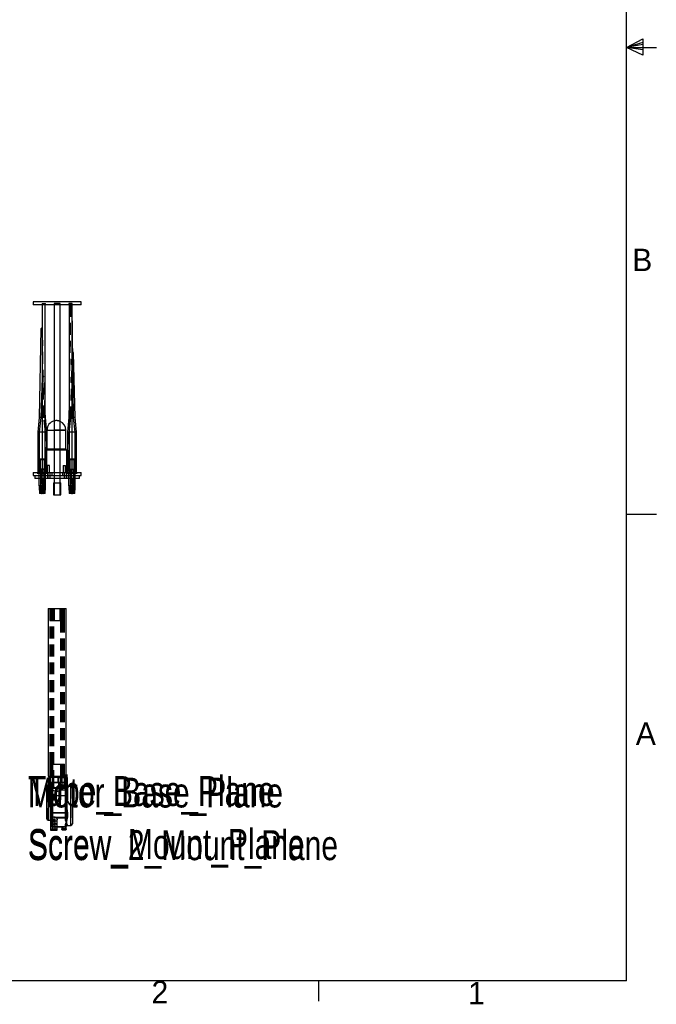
# Model space of a CAD drawing. Extents: x 5 to 273, y 7 to 212.
# Tile 4 of 5: x 206 to 273, y 7 to 112. Entities that reach past the tile are written whole.
import ezdxf

# ---------------------------------------------------------------- set-up
doc = ezdxf.new("R2010")
doc.units = 0
doc.linetypes.add('SLDHIDDEN0', pattern=[1.905, 1.27, -0.635])
doc.layers.get('0').update_dxf_attribs({"linetype": 'CONTINUOUS'})

msp = doc.modelspace()

# ---------------------------------------------------------------- linework, layer by layer
at = {"color": 255, "linetype": 'CONTINUOUS'}
for p, q in [((270, 9.96), (270, 208.08)), ((270, 109.02), (271.76, 109.92)), ((271.76, 109.92), (271.76, 108.21)), ((271.76, 109.54), (270, 109.02)), ((271.76, 109.33), (270, 109.02)), ((271.76, 108.78), (270, 109.02)), ((271.76, 108.78), (270, 109.02)), ((271.76, 108.21), (270, 109.02)), ((270, 109.02), (273.18, 109.02)), ((270, 59.49), (273.18, 59.49)), ((270, 9.96), (8.38, 9.96)), ((237.3, 9.96), (237.3, 7.8))]:
    msp.add_line(p, q, dxfattribs=at)
at = {"color": 7, "linetype": 'CONTINUOUS'}
for p, q in [((207.01, 82.01), (207.01, 81.69)), ((212.09, 82.01), (207.01, 82.01)), ((212.09, 81.69), (207.01, 81.69)), ((207.96, 81.69), (207.96, 63.91)), ((208.28, 63.91), (208.28, 81.69)), ((209.23, 81.69), (209.23, 63.91)), ((209.87, 63.91), (209.87, 81.69)), ((210.82, 81.69), (210.82, 63.91)), ((211.14, 63.91), (211.14, 81.69)), ((212.09, 81.69), (212.09, 82.01)), ((211.3, 69.73), (211.14, 81.49)), ((207.82, 79.15), (207.65, 69.73)), ((207.96, 79.15), (207.82, 79.15)), ((211.23, 76.61), (211.21, 76.61)), ((211.28, 76.61), (211.23, 76.61)), ((211.45, 69.73), (211.28, 76.61)), ((207.96, 74), (207.8, 69.73)), ((210.82, 71.27), (210.8, 69.73)), ((208.3, 69.73), (208.28, 70.29)), ((207.65, 69.73), (207.5, 68.19)), ((207.8, 69.73), (207.65, 68.19)), ((207.8, 69.73), (207.65, 69.73)), ((207.96, 69.73), (207.8, 69.73)), ((208.3, 69.73), (208.28, 69.73)), ((208.45, 68.19), (208.3, 69.73)), ((210.8, 69.73), (210.65, 68.19)), ((210.82, 69.73), (210.8, 69.73)), ((211.3, 69.73), (211.14, 69.73)), ((211.45, 68.19), (211.3, 69.73)), ((211.45, 69.73), (211.3, 69.73)), ((211.6, 68.19), (211.45, 69.73)), ((207.5, 68.19), (207.5, 65.33)), ((207.65, 68.19), (207.5, 68.19)), ((207.65, 68.19), (207.65, 65.33)), ((207.96, 68.19), (207.65, 68.19)), ((208.45, 68.19), (208.28, 68.19)), ((208.45, 65.33), (208.45, 68.19)), ((208.47, 68.41), (208.47, 66.41)), ((208.47, 68.41), (209.23, 68.41)), ((209.87, 68.41), (210.43, 68.41)), ((210.43, 68.41), (210.47, 68.41)), ((210.47, 66.41), (210.47, 68.41)), ((210.65, 68.19), (210.65, 65.33)), ((210.82, 68.19), (210.65, 68.19)), ((211.45, 68.19), (211.14, 68.19)), ((211.45, 65.33), (211.45, 68.19)), ((211.6, 68.19), (211.45, 68.19)), ((211.6, 65.33), (211.6, 68.19)), ((208.47, 66.41), (208.45, 66.39)), ((209.23, 66.29), (208.45, 66.29)), ((208.47, 66.41), (209.23, 66.41)), ((209.87, 66.41), (210.43, 66.41)), ((210.59, 66.29), (209.87, 66.29)), ((210.43, 66.41), (210.47, 66.41)), ((210.59, 66.29), (210.47, 66.41)), ((210.59, 63.91), (210.59, 66.29)), ((207.5, 65.33), (207.5, 63.93)), ((207.65, 65.33), (207.5, 65.33)), ((207.65, 65.33), (207.65, 63.93)), ((207.96, 65.33), (207.65, 65.33)), ((208.45, 65.33), (208.28, 65.33)), ((208.45, 63.93), (208.45, 65.33)), ((210.65, 65.33), (210.65, 63.93)), ((210.82, 65.33), (210.65, 65.33)), ((211.45, 65.33), (211.14, 65.33)), ((211.45, 63.93), (211.45, 65.33)), ((211.6, 65.33), (211.45, 65.33)), ((211.6, 63.93), (211.6, 65.33)), ((207.01, 63.91), (207.01, 63.6)), ((207.01, 63.91), (208.99, 63.91)), ((207.5, 63.93), (207.52, 63.91)), ((207.5, 63.93), (207.66, 63.93)), ((207.65, 63.93), (207.67, 63.91)), ((207.65, 63.93), (207.96, 63.93)), ((208.28, 63.93), (208.45, 63.93)), ((208.43, 63.91), (208.45, 63.93)), ((208.99, 63.91), (208.99, 63.6)), ((208.99, 63.91), (210.11, 63.91)), ((210.11, 63.91), (210.11, 63.6)), ((210.11, 63.91), (212.09, 63.91)), ((210.65, 63.93), (210.67, 63.91)), ((210.65, 63.93), (210.78, 63.93)), ((210.78, 63.93), (210.82, 63.93)), ((211.14, 63.93), (211.45, 63.93)), ((211.43, 63.91), (211.45, 63.93)), ((211.45, 63.93), (211.6, 63.93)), ((211.58, 63.91), (211.6, 63.93)), ((212.09, 63.6), (212.09, 63.91)), ((207.01, 63.6), (208.99, 63.6)), ((207.17, 63.6), (207.17, 63.28)), ((211.93, 63.28), (207.17, 63.28)), ((207.62, 63.28), (207.62, 62.5)), ((207.77, 63.28), (207.77, 62.5)), ((208.33, 62.5), (208.33, 63.28)), ((208.99, 63.6), (210.11, 63.6)), ((209.15, 62.8), (209.15, 61.53)), ((209.15, 62.8), (209.91, 62.8)), ((209.23, 63.28), (209.23, 62.8)), ((209.87, 62.8), (209.87, 63.28)), ((209.91, 62.8), (209.95, 62.8)), ((209.95, 61.53), (209.95, 62.8)), ((210.11, 63.6), (212.09, 63.6)), ((210.77, 63.28), (210.77, 62.5)), ((211.33, 62.5), (211.33, 63.28)), ((211.48, 62.5), (211.48, 63.28)), ((211.93, 63.28), (211.93, 63.6)), ((207.62, 62.5), (207.63, 62.48)), ((207.62, 62.5), (207.73, 62.5)), ((207.74, 62.48), (207.63, 62.48)), ((207.65, 62.48), (207.65, 62.05)), ((207.65, 62.05), (207.66, 62.04)), ((207.65, 62.05), (207.75, 62.05)), ((207.75, 62.04), (207.66, 62.04)), ((207.67, 61.91), (207.66, 61.9)), ((207.66, 61.9), (207.66, 61.7)), ((207.81, 61.9), (207.66, 61.9)), ((207.66, 61.7), (207.67, 61.69)), ((207.66, 61.7), (207.81, 61.7)), ((207.67, 61.91), (207.82, 61.91)), ((207.82, 61.69), (207.67, 61.69)), ((207.73, 62.5), (207.77, 62.5)), ((207.73, 62.04), (207.73, 61.98)), ((207.73, 61.98), (207.88, 61.98)), ((207.78, 62.48), (207.74, 62.48)), ((207.75, 62.05), (207.8, 62.05)), ((207.81, 62.04), (207.75, 62.04)), ((207.77, 62.5), (207.78, 62.48)), ((207.77, 62.5), (208, 62.5)), ((208, 62.48), (207.78, 62.48)), ((207.8, 62.48), (207.8, 62.05)), ((207.8, 62.05), (207.81, 62.04)), ((207.8, 62.05), (208, 62.05)), ((208, 62.04), (207.81, 62.04)), ((207.82, 61.91), (207.81, 61.9)), ((207.81, 61.9), (207.81, 61.7)), ((208.29, 61.9), (207.81, 61.9)), ((207.81, 61.7), (207.82, 61.69)), ((207.81, 61.7), (208.29, 61.7)), ((207.82, 61.91), (208.08, 61.91)), ((208.28, 61.69), (207.82, 61.69)), ((207.87, 61.69), (207.87, 61.66)), ((207.93, 61.66), (207.87, 61.66)), ((207.88, 62.04), (207.88, 61.98)), ((207.88, 61.98), (208.22, 61.98)), ((207.89, 61.69), (207.91, 61.69)), ((207.93, 61.66), (207.93, 61.69)), ((208, 62.5), (208.33, 62.5)), ((208.32, 62.48), (208, 62.48)), ((208, 62.05), (208.3, 62.05)), ((208.29, 62.04), (208, 62.04)), ((208.02, 61.69), (208.02, 61.66)), ((208.08, 61.66), (208.02, 61.66)), ((208.04, 61.69), (208.06, 61.69)), ((208.08, 61.91), (208.28, 61.91)), ((208.08, 61.66), (208.08, 61.69)), ((208.22, 61.98), (208.22, 62.04)), ((208.29, 61.9), (208.28, 61.91)), ((208.28, 61.69), (208.29, 61.7)), ((208.29, 62.04), (208.3, 62.05)), ((208.29, 61.7), (208.29, 61.9)), ((208.3, 62.05), (208.3, 62.48)), ((208.32, 62.48), (208.33, 62.5)), ((210.77, 62.5), (210.78, 62.48)), ((210.77, 62.5), (210.86, 62.5)), ((210.87, 62.48), (210.78, 62.48)), ((210.8, 62.48), (210.8, 62.05)), ((210.8, 62.05), (210.81, 62.04)), ((210.8, 62.05), (210.88, 62.05)), ((210.89, 62.04), (210.81, 62.04)), ((210.82, 61.91), (210.81, 61.9)), ((210.81, 61.9), (210.81, 61.7)), ((211.29, 61.9), (210.81, 61.9)), ((210.81, 61.7), (210.82, 61.69)), ((210.81, 61.7), (211.29, 61.7)), ((210.82, 61.91), (210.96, 61.91)), ((211.28, 61.69), (210.82, 61.69)), ((210.86, 62.5), (211.33, 62.5)), ((211.32, 62.48), (210.87, 62.48)), ((210.88, 62.05), (211.3, 62.05)), ((210.88, 62.04), (210.88, 61.98)), ((210.88, 61.98), (211.22, 61.98)), ((211.29, 62.04), (210.89, 62.04)), ((210.96, 61.91), (211.28, 61.91)), ((211.02, 61.69), (211.02, 61.66)), ((211.08, 61.66), (211.02, 61.66)), ((211.04, 61.69), (211.06, 61.69)), ((211.08, 61.66), (211.08, 61.69)), ((211.17, 61.69), (211.17, 61.66)), ((211.17, 61.66), (211.17, 61.66)), ((211.23, 61.66), (211.17, 61.66)), ((211.19, 61.69), (211.21, 61.69)), ((211.22, 61.98), (211.22, 62.04)), ((211.22, 61.98), (211.37, 61.98)), ((211.23, 61.66), (211.23, 61.69)), ((211.29, 61.9), (211.28, 61.91)), ((211.28, 61.91), (211.43, 61.91)), ((211.28, 61.69), (211.29, 61.7)), ((211.43, 61.69), (211.28, 61.69)), ((211.29, 62.04), (211.3, 62.05)), ((211.44, 62.04), (211.29, 62.04)), ((211.29, 61.7), (211.29, 61.9)), ((211.44, 61.9), (211.29, 61.9)), ((211.29, 61.7), (211.44, 61.7)), ((211.3, 62.05), (211.3, 62.48)), ((211.3, 62.05), (211.45, 62.05)), ((211.32, 62.48), (211.33, 62.5)), ((211.47, 62.48), (211.32, 62.48)), ((211.33, 62.5), (211.48, 62.5)), ((211.37, 61.98), (211.37, 62.04)), ((211.44, 61.9), (211.43, 61.91)), ((211.43, 61.69), (211.44, 61.7)), ((211.44, 62.04), (211.45, 62.05)), ((211.44, 61.7), (211.44, 61.9)), ((211.45, 62.05), (211.45, 62.48)), ((211.47, 62.48), (211.48, 62.5)), ((209.15, 61.53), (209.91, 61.53)), ((209.91, 61.53), (209.95, 61.53)), ((208.6, 49.47), (208.6, 31.69)), ((208.6, 49.47), (209.1, 49.47)), ((209.1, 49.47), (210.5, 49.47)), ((210.5, 31.69), (210.5, 49.47)), ((208.6, 31.69), (209.1, 31.69)), ((208.63, 31.53), (208.63, 30.77)), ((208.63, 31.01), (208.63, 31.53)), ((208.71, 31.53), (208.63, 31.53)), ((208.63, 31.53), (208.63, 31.53)), ((208.71, 31.03), (208.71, 31.53)), ((209.65, 31.53), (208.71, 31.53)), ((208.76, 31.69), (208.76, 31.53)), ((209.1, 31.69), (210.5, 31.69)), ((209.65, 31.03), (209.65, 31.53)), ((209.65, 31.53), (210.66, 31.53)), ((210.34, 31.53), (210.34, 31.69)), ((210.66, 30.75), (210.66, 31.53)), ((208.47, 30.09), (208.47, 30.65)), ((208.83, 30.77), (208.58, 30.77)), ((208.58, 30.77), (208.58, 30)), ((208.63, 31.01), (208.63, 30.77)), ((208.63, 30.77), (208.63, 30.77)), ((208.71, 31.03), (209.65, 31.03)), ((208.83, 30), (208.83, 30.77)), ((208.95, 30.37), (208.95, 30.89)), ((209.06, 30.37), (208.95, 30.37)), ((208.95, 27.75), (208.95, 30.37)), ((210.42, 31), (209.06, 31)), ((209.06, 31), (209.06, 30.37)), ((209.06, 30.37), (209.06, 27.75)), ((210.42, 30.37), (209.06, 30.37)), ((210.42, 30.37), (210.42, 31)), ((210.53, 30.37), (210.42, 30.37)), ((210.42, 29.08), (210.42, 30.37)), ((210.53, 30.89), (210.53, 30.37)), ((210.53, 30.37), (210.53, 29.41)), ((211.01, 30.58), (210.56, 30.58)), ((210.56, 30.57), (210.57, 30.57)), ((210.65, 30.53), (210.65, 29.36)), ((210.66, 30.58), (210.66, 30.75)), ((211.01, 26.45), (211.01, 30.58)), ((211.17, 30.42), (211.17, 26.61)), ((208.47, 29.33), (208.47, 30.09)), ((208.47, 27.13), (208.47, 29.33)), ((208.58, 30), (208.83, 30)), ((208.58, 30), (208.58, 29.31)), ((208.58, 29.31), (208.83, 29.31)), ((208.58, 29.17), (208.58, 29.31)), ((208.83, 29.31), (208.83, 30)), ((208.83, 29.17), (208.83, 29.31)), ((208.83, 29.17), (208.58, 29.17)), ((208.58, 29.17), (208.58, 27.02)), ((208.83, 27.02), (208.83, 29.17)), ((210.52, 29.08), (210.42, 29.08)), ((208.85, 27.72), (208.85, 25.94)), ((208.85, 27.72), (208.95, 27.72)), ((208.95, 27.75), (209.06, 27.75)), ((208.95, 27.37), (208.95, 27.75)), ((210.42, 27.75), (209.06, 27.75)), ((209.06, 27.75), (209.06, 27.29)), ((210.42, 27.21), (209.48, 27.21)), ((210.52, 27.94), (210.42, 27.94)), ((210.42, 27.75), (210.42, 27.94)), ((210.42, 27.21), (210.42, 27.75)), ((210.53, 27.75), (210.42, 27.75)), ((210.42, 27.13), (210.42, 27.21)), ((210.53, 27.75), (210.52, 27.94)), ((210.52, 27.18), (210.53, 27.28)), ((210.64, 27.32), (210.61, 27.2)), ((210.62, 27.97), (210.64, 27.79)), ((208.58, 27.02), (208.83, 27.02)), ((209.55, 25.94), (209.55, 27.07)), ((210.42, 26.29), (209.55, 26.29)), ((210.42, 26.27), (209.55, 26.27)), ((210.06, 26.27), (210.06, 26.07)), ((210.42, 26.29), (210.42, 26.41)), ((210.42, 26.27), (210.42, 26.29)), ((210.5, 26.07), (210.5, 26.3)), ((210.53, 26.37), (210.52, 26.45)), ((210.53, 26.37), (210.53, 26.37)), ((210.64, 26.45), (211.01, 26.45)), ((210.65, 26.47), (210.65, 26.46)), ((208.85, 25.94), (209.55, 25.94)), ((210.01, 26.07), (210.01, 26.04)), ((210.55, 26.07), (210.01, 26.07)), ((210.01, 26.04), (210.11, 25.94)), ((210.01, 26.04), (210.55, 26.04)), ((210.45, 25.94), (210.11, 25.94)), ((210.45, 25.94), (210.55, 26.04)), ((210.55, 26.04), (210.55, 26.07))]:
    msp.add_line(p, q, dxfattribs=at)
at = {"color": 9, "linetype": 'SLDHIDDEN0'}
for p, q in [((207.95, 81.85), (207.95, 81.69)), ((207.95, 81.85), (208.3, 81.85)), ((207.96, 81.85), (207.96, 81.69)), ((208.28, 81.69), (208.28, 81.85)), ((208.3, 81.69), (208.3, 81.85)), ((209.23, 81.85), (209.23, 81.69)), ((209.87, 81.85), (209.23, 81.85)), ((209.23, 81.85), (209.23, 81.69)), ((209.23, 81.85), (209.84, 81.85)), ((209.84, 81.85), (209.87, 81.85)), ((209.87, 81.69), (209.87, 81.85)), ((209.87, 81.69), (209.87, 81.85)), ((210.8, 81.85), (210.8, 81.69)), ((211.15, 81.85), (210.8, 81.85)), ((210.82, 81.85), (210.82, 81.69)), ((210.97, 81.69), (210.82, 71.27)), ((211.13, 81.69), (210.97, 81.69)), ((211.14, 81.49), (211.13, 81.69)), ((211.14, 81.69), (211.14, 81.85)), ((211.15, 81.69), (211.15, 81.85)), ((207.98, 79.15), (207.96, 79.15)), ((208.15, 69.73), (207.98, 79.15)), ((211.12, 76.61), (210.95, 69.73)), ((211.21, 76.61), (211.12, 76.61)), ((207.97, 74.07), (207.96, 74)), ((207.97, 74.07), (207.97, 74.07)), ((208.13, 74.07), (207.97, 74.07)), ((208.28, 70.29), (208.13, 74.07)), ((207.8, 69.73), (207.8, 69.73)), ((208.28, 69.73), (207.96, 69.73)), ((208.3, 68.19), (208.15, 69.73)), ((210.95, 69.73), (210.8, 68.19)), ((211.14, 69.73), (210.82, 69.73)), ((207.65, 68.19), (207.65, 68.19)), ((208.28, 68.19), (207.96, 68.19)), ((208.3, 65.33), (208.3, 68.19)), ((210.47, 68.41), (208.47, 68.41)), ((209.23, 68.41), (209.87, 68.41)), ((210.8, 68.19), (210.8, 65.33)), ((211.14, 68.19), (210.82, 68.19)), ((208.45, 66.39), (208.34, 66.29)), ((208.45, 66.29), (208.34, 66.29)), ((208.34, 66.29), (208.34, 63.91)), ((209.23, 66.41), (209.87, 66.41)), ((209.87, 66.29), (209.23, 66.29)), ((207.57, 65.33), (207.6, 65.3)), ((207.58, 65.3), (207.58, 64.25)), ((207.75, 65.3), (207.58, 65.3)), ((207.6, 65.3), (207.71, 65.3)), ((207.6, 65.3), (207.6, 64.22)), ((207.71, 65.3), (207.75, 65.3)), ((207.72, 65.33), (207.75, 65.3)), ((207.73, 65.3), (207.73, 64.25)), ((208.37, 65.3), (207.73, 65.3)), ((207.75, 65.3), (207.99, 65.3)), ((207.75, 65.3), (207.75, 64.22)), ((208.28, 65.33), (207.96, 65.33)), ((207.99, 65.3), (208.35, 65.3)), ((208.2, 65.3), (208.23, 65.33)), ((208.2, 64.22), (208.2, 65.3)), ((208.22, 64.25), (208.22, 65.3)), ((208.3, 63.93), (208.3, 65.33)), ((208.35, 65.3), (208.38, 65.33)), ((208.35, 64.22), (208.35, 65.3)), ((208.35, 65.3), (208.37, 65.3)), ((208.37, 64.25), (208.37, 65.3)), ((210.72, 65.33), (210.75, 65.3)), ((210.73, 65.3), (210.73, 64.25)), ((211.32, 65.3), (210.73, 65.3)), ((210.75, 65.3), (210.85, 65.3)), ((210.75, 65.3), (210.75, 64.22)), ((210.8, 65.33), (210.8, 63.93)), ((211.14, 65.33), (210.82, 65.33)), ((210.85, 65.3), (211.35, 65.3)), ((210.87, 65.33), (210.9, 65.3)), ((210.88, 65.3), (210.88, 64.25)), ((210.9, 65.3), (210.9, 64.22)), ((211.32, 65.3), (211.37, 65.3)), ((211.35, 65.3), (211.38, 65.33)), ((211.35, 65.3), (211.5, 65.3)), ((211.35, 64.22), (211.35, 65.3)), ((211.35, 65.3), (211.52, 65.3)), ((211.37, 64.25), (211.37, 65.3)), ((211.5, 65.3), (211.53, 65.33)), ((211.5, 64.22), (211.5, 65.3)), ((211.52, 64.25), (211.52, 65.3)), ((207.42, 63.91), (207.42, 63.83)), ((207.42, 63.83), (207.57, 63.83)), ((207.57, 63.91), (207.57, 63.83)), ((207.57, 63.83), (208.53, 63.83)), ((207.58, 64.25), (207.73, 64.25)), ((207.58, 64.25), (207.61, 64.22)), ((207.6, 64.22), (207.75, 64.22)), ((207.62, 63.83), (207.62, 63.28)), ((207.63, 63.82), (207.62, 63.8)), ((207.62, 63.8), (207.62, 63.28)), ((207.77, 63.8), (207.62, 63.8)), ((207.63, 63.82), (207.78, 63.82)), ((207.8, 63.91), (207.65, 63.91)), ((207.65, 63.82), (207.8, 63.82)), ((208.13, 63.88), (207.67, 63.88)), ((207.67, 63.88), (207.67, 63.82)), ((208.37, 64.25), (207.73, 64.25)), ((207.73, 64.25), (207.76, 64.22)), ((207.75, 64.22), (208.35, 64.22)), ((207.77, 63.91), (207.77, 62.05)), ((207.77, 63.83), (207.77, 63.28)), ((207.78, 63.82), (207.77, 63.8)), ((207.77, 63.8), (207.77, 63.28)), ((208.33, 63.8), (207.77, 63.8)), ((207.78, 63.82), (208.32, 63.82)), ((207.79, 64.22), (207.79, 63.91)), ((208.3, 63.91), (207.8, 63.91)), ((207.8, 63.82), (208.3, 63.82)), ((208.28, 63.88), (207.82, 63.88)), ((207.82, 63.88), (207.82, 63.82)), ((207.92, 63.91), (207.92, 62.05)), ((207.94, 64.22), (207.94, 63.91)), ((207.95, 63.91), (207.95, 63.75)), ((207.95, 63.75), (208.3, 63.75)), ((207.96, 63.93), (208.28, 63.93)), ((207.96, 63.91), (207.96, 63.75)), ((208.01, 63.91), (208.01, 64.22)), ((208.03, 62.05), (208.03, 63.91)), ((208.13, 63.82), (208.13, 63.88)), ((208.16, 63.91), (208.16, 64.22)), ((208.18, 63.8), (208.17, 63.82)), ((208.18, 62.05), (208.18, 63.91)), ((208.18, 63.28), (208.18, 63.83)), ((208.18, 62.5), (208.18, 63.8)), ((208.19, 64.22), (208.22, 64.25)), ((208.28, 63.91), (208.3, 63.93)), ((208.28, 63.75), (208.28, 63.91)), ((208.28, 63.82), (208.28, 63.88)), ((208.3, 63.75), (208.3, 63.91)), ((208.33, 63.8), (208.32, 63.82)), ((208.33, 63.28), (208.33, 63.83)), ((208.33, 63.28), (208.33, 63.8)), ((208.34, 64.22), (208.37, 64.25)), ((208.38, 63.83), (208.38, 63.91)), ((208.5, 64.66), (208.5, 63.91)), ((208.75, 64.66), (208.5, 64.66)), ((208.52, 63.91), (208.52, 63.28)), ((208.53, 63.83), (208.53, 63.91)), ((208.57, 63.91), (208.57, 63.28)), ((208.75, 63.91), (208.75, 64.66)), ((208.82, 63.28), (208.82, 63.91)), ((209.23, 63.91), (209.23, 63.28)), ((209.87, 63.28), (209.87, 63.91)), ((210.18, 64.66), (210.18, 63.91)), ((210.18, 64.66), (210.43, 64.66)), ((210.28, 63.91), (210.28, 63.28)), ((210.43, 63.91), (210.43, 64.66)), ((210.43, 64.66), (210.43, 64.66)), ((210.53, 63.28), (210.53, 63.91)), ((210.57, 63.91), (210.57, 63.83)), ((210.57, 63.83), (211.53, 63.83)), ((210.58, 63.28), (210.58, 63.91)), ((210.72, 63.91), (210.72, 63.83)), ((210.73, 64.25), (211.37, 64.25)), ((210.73, 64.25), (210.76, 64.22)), ((210.75, 64.22), (211.35, 64.22)), ((210.77, 63.83), (210.77, 63.28)), ((210.78, 63.82), (210.77, 63.8)), ((210.77, 63.8), (210.77, 63.28)), ((211.33, 63.8), (210.77, 63.8)), ((210.78, 63.82), (211.32, 63.82)), ((210.8, 63.93), (210.82, 63.91)), ((211.3, 63.91), (210.8, 63.91)), ((210.8, 63.91), (210.8, 63.75)), ((210.8, 63.82), (211.3, 63.82)), ((211.15, 63.75), (210.8, 63.75)), ((210.82, 63.93), (211.14, 63.93)), ((210.82, 63.91), (210.82, 63.75)), ((211.28, 63.88), (210.82, 63.88)), ((210.82, 63.88), (210.82, 63.82)), ((210.88, 64.25), (210.91, 64.22)), ((210.92, 63.91), (210.92, 62.05)), ((210.92, 63.83), (210.92, 63.28)), ((210.93, 63.82), (210.92, 63.8)), ((210.92, 63.8), (210.92, 62.5)), ((210.94, 64.22), (210.94, 63.91)), ((210.97, 63.88), (211.43, 63.88)), ((210.97, 63.88), (210.97, 63.82)), ((211.07, 63.91), (211.07, 62.05)), ((211.09, 64.22), (211.09, 63.91)), ((211.14, 63.75), (211.14, 63.91)), ((211.15, 63.75), (211.15, 63.91)), ((211.16, 63.91), (211.16, 64.22)), ((211.18, 62.05), (211.18, 63.91)), ((211.28, 63.82), (211.28, 63.88)), ((211.45, 63.91), (211.3, 63.91)), ((211.3, 63.82), (211.45, 63.82)), ((211.31, 63.91), (211.31, 64.22)), ((211.32, 63.82), (211.47, 63.82)), ((211.33, 63.8), (211.32, 63.82)), ((211.33, 62.05), (211.33, 63.91)), ((211.33, 63.28), (211.33, 63.83)), ((211.48, 63.8), (211.33, 63.8)), ((211.33, 63.28), (211.33, 63.8)), ((211.34, 64.22), (211.37, 64.25)), ((211.35, 64.22), (211.5, 64.22)), ((211.37, 64.25), (211.52, 64.25)), ((211.43, 63.82), (211.43, 63.88)), ((211.48, 63.8), (211.47, 63.82)), ((211.48, 63.28), (211.48, 63.83)), ((211.48, 63.28), (211.48, 63.8)), ((211.49, 64.22), (211.52, 64.25)), ((211.53, 63.83), (211.53, 63.91)), ((211.53, 63.83), (211.68, 63.83)), ((211.68, 63.83), (211.68, 63.91)), ((209.23, 62.8), (209.23, 61.53)), ((209.23, 62.8), (209.23, 61.53)), ((209.87, 61.53), (209.87, 62.8)), ((209.87, 61.53), (209.87, 62.8)), ((207.95, 61.98), (207.73, 61.98)), ((207.76, 62.36), (207.76, 62.04)), ((207.76, 62.36), (207.86, 62.36)), ((207.77, 62.05), (207.76, 62.04)), ((207.82, 61.7), (207.81, 61.69)), ((207.82, 61.94), (207.82, 61.7)), ((207.97, 61.94), (207.82, 61.94)), ((207.86, 62.36), (207.91, 62.36)), ((207.87, 61.94), (207.87, 61.69)), ((208.02, 61.98), (207.88, 61.98)), ((207.88, 61.98), (208.07, 61.98)), ((207.91, 62.36), (207.91, 62.04)), ((207.91, 62.36), (208.07, 62.36)), ((207.92, 62.05), (207.91, 62.04)), ((207.93, 61.69), (207.93, 61.94)), ((207.97, 61.7), (207.96, 61.69)), ((207.97, 61.94), (207.97, 61.7)), ((208.13, 61.94), (207.97, 61.94)), ((207.98, 61.7), (207.98, 61.94)), ((207.99, 61.69), (207.98, 61.7)), ((208.22, 61.98), (208.02, 61.98)), ((208.02, 61.94), (208.02, 61.69)), ((208.04, 62.04), (208.03, 62.05)), ((208.04, 62.04), (208.04, 62.36)), ((208.07, 62.36), (208.19, 62.36)), ((208.07, 61.98), (208.07, 62.04)), ((208.08, 61.69), (208.08, 61.94)), ((208.13, 61.7), (208.13, 61.94)), ((208.14, 61.9), (208.13, 61.91)), ((208.14, 61.69), (208.13, 61.7)), ((208.13, 61.69), (208.14, 61.7)), ((208.14, 62.04), (208.15, 62.05)), ((208.14, 61.7), (208.14, 61.9)), ((208.15, 62.05), (208.15, 62.48)), ((208.17, 62.48), (208.18, 62.5)), ((208.19, 62.04), (208.18, 62.05)), ((208.19, 62.04), (208.19, 62.36)), ((211.12, 61.98), (210.88, 61.98)), ((210.91, 62.36), (210.91, 62.04)), ((210.91, 62.36), (211, 62.36)), ((210.92, 62.05), (210.91, 62.04)), ((210.92, 62.5), (210.93, 62.48)), ((210.95, 62.48), (210.95, 62.05)), ((210.95, 62.05), (210.96, 62.04)), ((210.97, 61.91), (210.96, 61.9)), ((210.96, 61.9), (210.96, 61.7)), ((210.96, 61.7), (210.97, 61.69)), ((210.97, 61.7), (210.96, 61.69)), ((210.97, 61.94), (210.97, 61.7)), ((211.13, 61.94), (210.97, 61.94)), ((211, 62.36), (211.19, 62.36)), ((211.02, 61.94), (211.02, 61.69)), ((211.03, 62.04), (211.03, 61.98)), ((211.37, 61.98), (211.03, 61.98)), ((211.05, 61.98), (211.22, 61.98)), ((211.06, 62.36), (211.06, 62.04)), ((211.07, 62.05), (211.06, 62.04)), ((211.08, 61.69), (211.08, 61.94)), ((211.12, 61.7), (211.11, 61.69)), ((211.22, 61.98), (211.12, 61.98)), ((211.12, 61.94), (211.12, 61.7)), ((211.28, 61.94), (211.13, 61.94)), ((211.13, 61.7), (211.13, 61.94)), ((211.14, 61.69), (211.13, 61.7)), ((211.17, 61.94), (211.17, 61.69)), ((211.19, 62.04), (211.18, 62.05)), ((211.19, 62.36), (211.34, 62.36)), ((211.19, 62.04), (211.19, 62.36)), ((211.23, 61.69), (211.23, 61.94)), ((211.28, 61.7), (211.28, 61.94)), ((211.29, 61.69), (211.28, 61.7)), ((211.34, 62.04), (211.33, 62.05)), ((211.34, 62.04), (211.34, 62.36)), ((208.76, 49.47), (208.76, 31.69)), ((208.76, 49.47), (208.76, 48.2)), ((208.91, 49.47), (208.91, 48.2)), ((208.91, 49.47), (208.91, 31.69)), ((208.99, 49.47), (208.99, 31.69)), ((208.99, 49.47), (208.99, 48.2)), ((209.07, 49.47), (209.07, 48.2)), ((209.07, 49.47), (209.07, 31.69)), ((209.15, 49.47), (209.15, 48.2)), ((209.15, 49.47), (209.15, 31.69)), ((209.23, 49.47), (209.23, 48.2)), ((209.87, 48.2), (209.87, 49.47)), ((209.95, 48.2), (209.95, 49.47)), ((209.95, 31.69), (209.95, 49.47)), ((210.03, 48.2), (210.03, 49.47)), ((210.03, 31.69), (210.03, 49.47)), ((210.11, 31.69), (210.11, 49.47)), ((210.11, 48.2), (210.11, 49.47)), ((210.19, 48.2), (210.19, 49.47)), ((210.19, 31.69), (210.19, 49.47)), ((210.34, 31.69), (210.34, 49.47)), ((210.34, 48.2), (210.34, 49.47)), ((208.76, 48.2), (209.18, 48.2)), ((209.18, 48.2), (210.34, 48.2)), ((208.76, 32.96), (208.76, 31.69)), ((208.76, 32.96), (209.55, 32.96)), ((208.76, 32.96), (208.76, 31.69)), ((208.76, 32.96), (209.76, 32.96)), ((208.91, 32.96), (208.91, 31.69)), ((208.99, 32.96), (208.99, 31.69)), ((209.01, 32.96), (209.01, 30.42)), ((209.07, 32.96), (209.07, 31.69)), ((209.55, 32.96), (210.34, 32.96)), ((209.76, 32.96), (210.34, 32.96)), ((210.03, 31.69), (210.03, 32.96)), ((210.09, 30.42), (210.09, 32.96)), ((210.11, 31.69), (210.11, 32.96)), ((210.19, 31.69), (210.19, 32.96)), ((210.34, 31.69), (210.34, 32.96)), ((210.34, 31.69), (210.34, 32.96)), ((208.67, 31.53), (208.67, 30.99)), ((208.76, 31.53), (208.76, 30.42)), ((208.83, 30.99), (208.83, 31.53)), ((209.01, 31.69), (209.01, 30.27)), ((209.15, 31.69), (209.15, 29.15)), ((209.74, 30.47), (209.74, 31.53)), ((209.95, 29.15), (209.95, 31.69)), ((210.09, 30.28), (210.09, 31.69)), ((210.34, 30.42), (210.34, 31.53)), ((210.46, 31.53), (210.46, 30.5)), ((210.59, 30.5), (210.59, 31.53)), ((210.62, 30.52), (210.62, 31.53)), ((208.58, 30.49), (208.58, 30.77)), ((208.83, 30.49), (208.58, 30.49)), ((208.58, 30.49), (208.58, 30.41)), ((208.58, 30.03), (208.58, 30.41)), ((208.58, 30.41), (208.83, 30.41)), ((208.63, 30.77), (208.63, 30.75)), ((208.76, 30.42), (209.55, 30.42)), ((208.83, 30.77), (208.83, 30.49)), ((208.83, 30.49), (208.83, 30.41)), ((208.83, 30.41), (208.83, 30.03)), ((209.06, 30.98), (209.06, 31)), ((210.2, 30.98), (209.06, 30.98)), ((209.06, 30.98), (209.06, 30.52)), ((209.06, 30.34), (209.06, 30.52)), ((209.55, 30.42), (210.34, 30.42)), ((210.53, 30.47), (209.74, 30.47)), ((210.42, 30.98), (210.2, 30.98)), ((210.42, 31), (210.42, 30.98)), ((210.42, 30.98), (210.42, 30.93)), ((210.42, 30.56), (210.42, 30.93)), ((210.42, 30.4), (210.42, 30.19)), ((210.66, 30.56), (210.44, 30.56)), ((210.53, 30.4), (210.44, 30.4)), ((210.59, 30.5), (210.53, 30.5)), ((210.57, 30.58), (210.58, 30.57)), ((210.66, 30.56), (210.66, 30.58)), ((210.66, 30.52), (210.66, 30.56)), ((211.01, 30.58), (211.01, 28.51)), ((208.58, 30.03), (208.58, 29.96)), ((208.83, 30.03), (208.58, 30.03)), ((208.83, 30), (208.58, 30)), ((208.58, 27.02), (208.58, 30)), ((208.58, 29.96), (208.83, 29.96)), ((208.58, 29.96), (208.83, 29.96)), ((208.83, 30.03), (208.83, 29.96)), ((208.83, 27.02), (208.83, 30)), ((209.06, 29.58), (208.95, 29.58)), ((209.06, 30.19), (209.06, 30.22)), ((209.12, 30.19), (209.06, 30.19)), ((209.06, 29.58), (209.06, 30.19)), ((209.06, 27.8), (209.06, 29.58)), ((210.42, 29.58), (209.06, 29.58)), ((210.42, 30.19), (209.98, 30.19)), ((210.42, 30.19), (210.42, 29.58)), ((210.53, 29.58), (210.42, 29.58)), ((210.42, 29.58), (210.42, 29.19)), ((210.65, 29.43), (210.65, 30.02)), ((209.15, 29.15), (209.95, 29.15)), ((210.52, 29.19), (210.42, 29.19)), ((211.01, 28.51), (211.01, 26.45)), ((209.06, 27.8), (208.95, 27.8)), ((208.95, 27.37), (208.95, 27.06)), ((209.06, 27.3), (209.06, 27.8)), ((210.42, 27.8), (209.06, 27.8)), ((209.06, 26.65), (209.06, 27.3)), ((210.42, 27.3), (209.06, 27.3)), ((210.52, 27.83), (210.42, 27.83)), ((210.42, 27.83), (210.42, 27.8)), ((210.42, 27.8), (210.42, 27.3)), ((210.52, 27.8), (210.42, 27.8)), ((210.42, 27.3), (210.42, 27.28)), ((210.52, 27.83), (210.52, 27.8)), ((210.52, 27.34), (210.52, 27.32)), ((210.62, 27.84), (210.61, 27.87)), ((210.61, 27.34), (210.62, 27.36)), ((208.85, 27.02), (208.93, 27.02)), ((208.95, 27.02), (208.93, 27.02)), ((208.95, 26.39), (208.95, 27.06)), ((208.95, 26.38), (208.95, 26.39)), ((209.06, 26.87), (209.06, 26.29)), ((209.06, 26.29), (209.06, 26.27)), ((209.55, 26.29), (209.06, 26.29)), ((209.55, 26.27), (209.06, 26.27)), ((209.07, 27.07), (209.07, 25.94)), ((209.33, 25.94), (209.33, 27.07)), ((210.42, 26.3), (209.52, 26.3)), ((210.14, 26.27), (210.14, 25.94)), ((210.42, 26.46), (210.42, 26.3)), ((210.42, 26.3), (210.42, 26.27)), ((210.42, 25.94), (210.42, 26.27)), ((210.53, 26.38), (210.53, 26.38)), ((210.53, 26.37), (210.53, 26.37)), ((210.65, 26.48), (210.65, 26.49)), ((208.85, 26.07), (209.55, 26.07))]:
    msp.add_line(p, q, dxfattribs=at)
at = {"color": 9, "linetype": 'SLDHIDDEN0', "flags": 128}
for points in [[(208.58, 30.49), (208.56, 30.49), (208.53, 30.47), (208.51, 30.45), (208.48, 30.4), (208.47, 30.34), (208.47, 30.28), (208.47, 30.28)], [(208.47, 30.28), (208.47, 30.28), (208.47, 30.32), (208.48, 30.36), (208.51, 30.39), (208.53, 30.4), (208.56, 30.41), (208.58, 30.41)], [(208.63, 30.77), (208.63, 30.74), (208.64, 30.72), (208.65, 30.69), (208.68, 30.66), (208.72, 30.63), (208.77, 30.61), (208.83, 30.58), (208.9, 30.56), (208.98, 30.54), (209.06, 30.52)], [(208.95, 30.53), (208.94, 30.52), (208.94, 30.51), (208.93, 30.51), (208.91, 30.5), (208.9, 30.5), (208.88, 30.49), (208.85, 30.49), (208.83, 30.49)], [(208.95, 30.53), (208.94, 30.5), (208.94, 30.48), (208.93, 30.46), (208.91, 30.45), (208.9, 30.43), (208.88, 30.42), (208.85, 30.42), (208.83, 30.41)], [(209.06, 30.98), (209.04, 30.98), (209.02, 30.97), (209, 30.96), (208.98, 30.95), (208.97, 30.93), (208.96, 30.91), (208.95, 30.89), (208.95, 30.87)], [(209.06, 30.22), (209.03, 30.24), (209.01, 30.25), (209.02, 30.3), (209.06, 30.34)], [(209.06, 30.52), (209.15, 30.51), (209.24, 30.49), (209.34, 30.48), (209.43, 30.48), (209.54, 30.47), (209.64, 30.47), (209.74, 30.47)], [(209.06, 30.34), (209.1, 30.36), (209.14, 30.38), (209.19, 30.39), (209.25, 30.4), (209.31, 30.41), (209.38, 30.42), (209.45, 30.42), (209.52, 30.43), (209.59, 30.43), (209.66, 30.42), (209.73, 30.42), (209.8, 30.41), (209.86, 30.4), (209.92, 30.39), (209.97, 30.37), (210.01, 30.36), (210.04, 30.34), (210.07, 30.32), (210.08, 30.3), (210.09, 30.28), (210.09, 30.26), (210.07, 30.24), (210.05, 30.22), (210.02, 30.21), (209.98, 30.19)], [(210.2, 30.98), (210.1, 31), (210.05, 31)], [(210.42, 30.93), (210.35, 30.95), (210.28, 30.97), (210.2, 30.98)], [(210.53, 30.87), (210.53, 30.89), (210.53, 30.91), (210.51, 30.93), (210.5, 30.95), (210.48, 30.96), (210.46, 30.97), (210.44, 30.98), (210.42, 30.98)], [(210.53, 30.88), (210.48, 30.91), (210.42, 30.93)], [(210.53, 30.64), (210.52, 30.63), (210.5, 30.61), (210.49, 30.6), (210.47, 30.59), (210.46, 30.58), (210.45, 30.57), (210.45, 30.57), (210.44, 30.57), (210.44, 30.57), (210.43, 30.56), (210.43, 30.56), (210.42, 30.56), (210.42, 30.56)], [(210.42, 30.56), (210.42, 30.56), (210.43, 30.56), (210.44, 30.56)], [(210.44, 30.4), (210.43, 30.4), (210.42, 30.4), (210.42, 30.4), (210.42, 30.4)], [(210.42, 30.4), (210.42, 30.4), (210.43, 30.39), (210.43, 30.39), (210.44, 30.38), (210.47, 30.35), (210.51, 30.26), (210.53, 30.16), (210.53, 30.1)], [(210.44, 30.56), (210.48, 30.57), (210.52, 30.57), (210.55, 30.57), (210.56, 30.57)], [(210.65, 30.02), (210.63, 30.13), (210.6, 30.23), (210.54, 30.32), (210.5, 30.37), (210.46, 30.39), (210.44, 30.4)], [(210.53, 30.48), (210.52, 30.48), (210.51, 30.48), (210.49, 30.49), (210.48, 30.49), (210.48, 30.49), (210.47, 30.49), (210.47, 30.5), (210.46, 30.5), (210.47, 30.51), (210.47, 30.51), (210.48, 30.51), (210.48, 30.52), (210.49, 30.52), (210.51, 30.52), (210.52, 30.52), (210.53, 30.52)], [(210.53, 30.54), (210.55, 30.54), (210.58, 30.54), (210.6, 30.54), (210.61, 30.53), (210.62, 30.53), (210.62, 30.52), (210.61, 30.51), (210.59, 30.51), (210.57, 30.51), (210.54, 30.51), (210.53, 30.51)], [(210.59, 30.5), (210.6, 30.5), (210.62, 30.5), (210.64, 30.5), (210.65, 30.51), (210.66, 30.51), (210.66, 30.52)], [(208.47, 30.09), (208.47, 30.09), (208.47, 30.08)], [(208.58, 30.03), (208.56, 30.03), (208.54, 30.02), (208.52, 29.99), (208.49, 29.94), (208.48, 29.87), (208.47, 29.8), (208.47, 29.77), (208.47, 29.77)], [(208.47, 29.77), (208.47, 29.77), (208.47, 29.79), (208.48, 29.85), (208.49, 29.9), (208.52, 29.94), (208.54, 29.95), (208.56, 29.96), (208.58, 29.96)], [(208.47, 29.77), (208.47, 29.81), (208.48, 29.87), (208.5, 29.91), (208.53, 29.94), (208.55, 29.95), (208.57, 29.96), (208.58, 29.96)], [(208.83, 29.96), (208.85, 29.97), (208.88, 29.97), (208.9, 29.98), (208.91, 30), (208.93, 30.01), (208.94, 30.03), (208.94, 30.05), (208.95, 30.07)], [(208.95, 30.07), (208.94, 30.07), (208.94, 30.06), (208.93, 30.05), (208.91, 30.04), (208.9, 30.04), (208.88, 30.04), (208.85, 30.03), (208.83, 30.03)], [(209.06, 30.19), (209.04, 30.19), (209.02, 30.18), (209, 30.17), (208.98, 30.16), (208.97, 30.14), (208.96, 30.12), (208.95, 30.1), (208.95, 30.08)], [(209.12, 30.19), (209.1, 30.2), (209.08, 30.21), (209.06, 30.22)], [(209.12, 30.19), (209.18, 30.17), (209.32, 30.12), (209.47, 30.09), (209.64, 30.09), (209.78, 30.12), (209.91, 30.16), (209.98, 30.19)], [(210.53, 30.08), (210.53, 30.1), (210.53, 30.12), (210.51, 30.14), (210.5, 30.16), (210.48, 30.17), (210.46, 30.18), (210.44, 30.19), (210.42, 30.19)], [(210.53, 29.48), (210.52, 29.26), (210.52, 29.19)], [(210.53, 30.1), (210.54, 30.08), (210.54, 30.07), (210.55, 30.05), (210.57, 30.04), (210.59, 30.03), (210.6, 30.02), (210.63, 30.02), (210.65, 30.02)], [(210.53, 29.48), (210.54, 29.47), (210.54, 29.46), (210.55, 29.45), (210.57, 29.45), (210.59, 29.44), (210.6, 29.44), (210.63, 29.43), (210.65, 29.43)], [(210.61, 29.15), (210.64, 29.29), (210.65, 29.43)], [(210.42, 29.19), (210.44, 28.96), (210.48, 28.74), (210.53, 28.51), (210.53, 28.51)], [(210.53, 28.51), (210.53, 28.51), (210.48, 28.29), (210.44, 28.06), (210.42, 27.83)], [(210.52, 29.19), (210.51, 28.96), (210.52, 28.66), (210.53, 28.53), (210.53, 28.51), (210.53, 28.51)], [(210.53, 28.51), (210.53, 28.51), (210.53, 28.5), (210.52, 28.36), (210.51, 28.06), (210.52, 27.83)], [(210.52, 29.19), (210.53, 29.18), (210.53, 29.18), (210.55, 29.17), (210.56, 29.17), (210.57, 29.16), (210.59, 29.16), (210.6, 29.16), (210.61, 29.15)], [(210.53, 28.51), (210.53, 28.51), (210.53, 28.52), (210.55, 28.71), (210.58, 28.93), (210.61, 29.15)], [(210.61, 27.87), (210.58, 28.09), (210.55, 28.31), (210.53, 28.5), (210.53, 28.51), (210.53, 28.51)], [(209.06, 27.3), (209.04, 27.3), (209.02, 27.3), (209, 27.31), (208.98, 27.32), (208.97, 27.34), (208.96, 27.35), (208.95, 27.37), (208.95, 27.39)], [(210.52, 27.34), (210.51, 27.33), (210.5, 27.32), (210.49, 27.32), (210.48, 27.31), (210.46, 27.3), (210.45, 27.3), (210.44, 27.3), (210.42, 27.3)], [(210.52, 27.32), (210.51, 27.31), (210.5, 27.3), (210.49, 27.3), (210.48, 27.29), (210.46, 27.28), (210.45, 27.28), (210.43, 27.28), (210.42, 27.28)], [(210.42, 27.28), (210.44, 27.14), (210.48, 27), (210.53, 26.87), (210.53, 26.87)], [(210.52, 27.32), (210.51, 27.16), (210.52, 26.96), (210.53, 26.88), (210.53, 26.87), (210.53, 26.87)], [(210.52, 27.83), (210.53, 27.84), (210.53, 27.84), (210.55, 27.85), (210.56, 27.85), (210.57, 27.86), (210.59, 27.86), (210.6, 27.87), (210.61, 27.87)], [(210.52, 27.8), (210.53, 27.81), (210.54, 27.81), (210.55, 27.82), (210.56, 27.82), (210.58, 27.83), (210.59, 27.83), (210.6, 27.84), (210.62, 27.84)], [(210.52, 27.8), (210.53, 27.69), (210.53, 27.58), (210.53, 27.46), (210.52, 27.34)], [(210.52, 27.34), (210.53, 27.35), (210.54, 27.36), (210.55, 27.36), (210.56, 27.36), (210.58, 27.37), (210.59, 27.37), (210.6, 27.37), (210.62, 27.36)], [(210.52, 27.32), (210.53, 27.33), (210.53, 27.33), (210.55, 27.33), (210.56, 27.34), (210.57, 27.34), (210.59, 27.34), (210.6, 27.34), (210.61, 27.34)], [(210.53, 26.87), (210.53, 26.87), (210.53, 26.87), (210.55, 27), (210.58, 27.16), (210.61, 27.34)], [(210.62, 27.36), (210.63, 27.44), (210.64, 27.52), (210.64, 27.69), (210.63, 27.77), (210.62, 27.84)], [(208.95, 26.95), (208.94, 26.98), (208.93, 27.01), (208.93, 27.02)], [(209.06, 26.87), (209.02, 26.89), (208.98, 26.94), (208.96, 27), (208.95, 27.04), (208.95, 27.06)], [(209.06, 26.65), (209.02, 26.64), (208.99, 26.64), (208.97, 26.66), (208.96, 26.68), (208.95, 26.7), (208.95, 26.73)], [(208.95, 26.39), (208.95, 26.37), (208.96, 26.35), (208.97, 26.34), (208.98, 26.32), (209, 26.31), (209.02, 26.3), (209.04, 26.29), (209.06, 26.29)], [(209.55, 27.07), (209.55, 27.04), (209.53, 27), (209.51, 26.97), (209.48, 26.94), (209.44, 26.91), (209.39, 26.89), (209.34, 26.87), (209.29, 26.86), (209.23, 26.85), (209.17, 26.85), (209.12, 26.86), (209.06, 26.87)], [(209.52, 26.3), (209.54, 26.34), (209.55, 26.38), (209.55, 26.42), (209.54, 26.47), (209.52, 26.51), (209.5, 26.54), (209.46, 26.58), (209.43, 26.61), (209.38, 26.63), (209.33, 26.65), (209.28, 26.66), (209.22, 26.67), (209.17, 26.67), (209.11, 26.66), (209.06, 26.65)], [(209.2, 26.99), (209.18, 26.99), (209.16, 27), (209.14, 27), (209.12, 27.01), (209.1, 27.02), (209.09, 27.03), (209.08, 27.05), (209.08, 27.06), (209.07, 27.07), (209.08, 27.09), (209.08, 27.1), (209.09, 27.11), (209.1, 27.13), (209.12, 27.14), (209.14, 27.14), (209.16, 27.15), (209.18, 27.15), (209.2, 27.15), (209.22, 27.15), (209.24, 27.15), (209.26, 27.14), (209.28, 27.14), (209.3, 27.13), (209.31, 27.11), (209.32, 27.1), (209.33, 27.09), (209.33, 27.07), (209.33, 27.06), (209.32, 27.05), (209.31, 27.03), (209.3, 27.02), (209.28, 27.01), (209.26, 27), (209.24, 27), (209.22, 26.99), (209.2, 26.99)], [(209.2, 26.31), (209.22, 26.31), (209.24, 26.31), (209.26, 26.32), (209.28, 26.33), (209.3, 26.34), (209.31, 26.35), (209.32, 26.37), (209.33, 26.39), (209.33, 26.4), (209.33, 26.42), (209.32, 26.44), (209.31, 26.45), (209.3, 26.46), (209.28, 26.48), (209.26, 26.49), (209.24, 26.49), (209.22, 26.5), (209.2, 26.5), (209.18, 26.5), (209.16, 26.49), (209.14, 26.49), (209.12, 26.48), (209.1, 26.46), (209.09, 26.45), (209.08, 26.44), (209.08, 26.42), (209.07, 26.4), (209.08, 26.39), (209.08, 26.37), (209.09, 26.35), (209.1, 26.34), (209.12, 26.33), (209.14, 26.32), (209.16, 26.31), (209.18, 26.31), (209.2, 26.31)], [(209.52, 26.3), (209.52, 26.3), (209.5, 26.28), (209.47, 26.27), (209.46, 26.27)], [(210.53, 26.87), (210.53, 26.87), (210.48, 26.73), (210.44, 26.6), (210.42, 26.46)], [(210.52, 26.5), (210.51, 26.49), (210.5, 26.48), (210.49, 26.48), (210.48, 26.47), (210.46, 26.46), (210.45, 26.46), (210.43, 26.46), (210.42, 26.46)], [(210.53, 26.38), (210.53, 26.37), (210.52, 26.35), (210.51, 26.34), (210.5, 26.32), (210.48, 26.31), (210.46, 26.31), (210.44, 26.3), (210.42, 26.3)], [(210.53, 26.87), (210.53, 26.87), (210.53, 26.86), (210.52, 26.78), (210.51, 26.62), (210.52, 26.5)], [(210.52, 26.5), (210.53, 26.51), (210.53, 26.52), (210.55, 26.53), (210.56, 26.54), (210.57, 26.55), (210.59, 26.56), (210.6, 26.56), (210.61, 26.56)], [(210.52, 26.5), (210.53, 26.4), (210.53, 26.38)], [(210.61, 26.56), (210.58, 26.65), (210.55, 26.76), (210.53, 26.86), (210.53, 26.87), (210.53, 26.87)], [(210.53, 26.38), (210.54, 26.41), (210.54, 26.43), (210.56, 26.44), (210.57, 26.46), (210.59, 26.47), (210.61, 26.48), (210.63, 26.49), (210.65, 26.49)], [(210.53, 26.38), (210.54, 26.4), (210.54, 26.42), (210.56, 26.44), (210.57, 26.45), (210.59, 26.47), (210.61, 26.48), (210.63, 26.48), (210.65, 26.48)], [(210.53, 26.36), (210.53, 26.36), (210.53, 26.37)], [(210.65, 26.49), (210.64, 26.52), (210.61, 26.56)], [(210.64, 26.45), (210.65, 26.46), (210.65, 26.48)]]:
    msp.add_lwpolyline(points, dxfattribs=at)
at = {"color": 7, "linetype": 'CONTINUOUS', "flags": 128}
for points in [[(208.63, 31.01), (208.64, 31.01), (208.64, 31.01), (208.65, 31.02), (208.66, 31.02), (208.67, 31.02), (208.68, 31.02), (208.7, 31.03), (208.71, 31.03)], [(208.75, 31.02), (208.73, 31.02), (208.72, 31.01), (208.71, 31.01), (208.7, 31.01), (208.69, 31.01), (208.68, 31), (208.67, 31), (208.67, 31), (208.67, 30.99), (208.67, 30.99), (208.67, 30.99), (208.68, 30.98), (208.69, 30.98), (208.7, 30.98), (208.71, 30.97), (208.72, 30.97), (208.73, 30.97), (208.75, 30.97), (208.76, 30.97), (208.77, 30.97), (208.79, 30.97), (208.8, 30.98), (208.81, 30.98), (208.82, 30.98), (208.82, 30.99), (208.83, 30.99), (208.83, 30.99), (208.83, 31), (208.82, 31), (208.82, 31), (208.81, 31.01), (208.8, 31.01), (208.79, 31.01), (208.77, 31.01), (208.76, 31.02), (208.75, 31.02)], [(210.05, 31), (209.99, 31.01), (209.88, 31.02), (209.76, 31.02), (209.65, 31.03)], [(210.66, 30.75), (210.66, 30.78), (210.64, 30.8), (210.62, 30.83), (210.58, 30.86), (210.54, 30.88), (210.53, 30.88)], [(210.65, 30.53), (210.63, 30.53), (210.6, 30.53), (210.59, 30.54), (210.57, 30.56), (210.55, 30.58), (210.54, 30.59), (210.54, 30.62), (210.53, 30.64)], [(210.57, 30.58), (210.57, 30.58), (210.56, 30.58), (210.55, 30.6), (210.54, 30.64), (210.54, 30.64)], [(210.57, 30.57), (210.61, 30.57), (210.65, 30.54), (210.65, 30.53)], [(208.47, 30.08), (208.48, 30.05), (208.5, 30.02), (208.53, 30.01), (208.55, 30), (208.58, 30)], [(208.47, 29.33), (208.47, 29.33), (208.47, 29.32), (208.48, 29.32), (208.49, 29.31), (208.52, 29.31), (208.54, 29.31), (208.56, 29.31), (208.58, 29.31)], [(208.58, 29.17), (208.56, 29.17), (208.54, 29.18), (208.52, 29.19), (208.49, 29.22), (208.48, 29.26), (208.47, 29.31), (208.47, 29.33), (208.47, 29.33)], [(208.95, 29.94), (208.95, 29.94), (208.94, 29.96), (208.92, 29.98), (208.89, 29.99), (208.86, 30), (208.83, 30)], [(208.95, 29.22), (208.94, 29.24), (208.94, 29.25), (208.93, 29.27), (208.91, 29.28), (208.9, 29.3), (208.88, 29.31), (208.85, 29.31), (208.83, 29.31)], [(210.52, 29.08), (210.53, 29.31), (210.53, 29.41)], [(210.65, 29.36), (210.63, 29.36), (210.6, 29.37), (210.59, 29.37), (210.57, 29.38), (210.55, 29.38), (210.54, 29.39), (210.54, 29.4), (210.53, 29.41)], [(210.65, 29.36), (210.64, 29.21), (210.62, 29.05)], [(208.95, 29.22), (208.94, 29.21), (208.94, 29.2), (208.93, 29.19), (208.91, 29.18), (208.9, 29.18), (208.88, 29.17), (208.85, 29.17), (208.83, 29.17)], [(210.42, 27.94), (210.43, 28.17), (210.45, 28.4), (210.45, 28.62), (210.43, 28.85), (210.42, 29.08)], [(210.52, 27.94), (210.51, 28.17), (210.51, 28.53), (210.51, 28.8), (210.52, 29.08)], [(210.62, 29.05), (210.6, 29.05), (210.59, 29.06), (210.57, 29.06), (210.56, 29.06), (210.55, 29.07), (210.54, 29.07), (210.53, 29.08), (210.52, 29.08)], [(210.62, 29.05), (210.59, 28.83), (210.57, 28.6), (210.58, 28.29), (210.62, 27.97)], [(208.95, 27.37), (208.95, 27.36), (208.95, 27.33), (208.96, 27.31), (208.98, 27.29), (209, 27.29), (209.03, 27.28), (209.06, 27.29)], [(209.48, 27.21), (209.4, 27.26), (209.3, 27.31), (209.22, 27.32), (209.14, 27.32), (209.06, 27.29)], [(209.48, 27.21), (209.51, 27.18), (209.53, 27.15), (209.55, 27.11), (209.55, 27.07), (209.55, 27.07)], [(210.53, 27.28), (210.52, 27.26), (210.51, 27.25), (210.5, 27.24), (210.49, 27.23), (210.47, 27.22), (210.46, 27.22), (210.44, 27.21), (210.42, 27.21)], [(210.52, 27.18), (210.51, 27.17), (210.5, 27.16), (210.49, 27.15), (210.48, 27.14), (210.46, 27.14), (210.45, 27.13), (210.43, 27.13), (210.42, 27.13)], [(210.53, 26.77), (210.53, 26.77), (210.53, 26.78), (210.52, 26.85), (210.51, 27.03), (210.52, 27.18)], [(210.62, 27.97), (210.6, 27.97), (210.59, 27.97), (210.57, 27.96), (210.56, 27.96), (210.55, 27.96), (210.54, 27.95), (210.53, 27.95), (210.52, 27.94)], [(210.52, 27.18), (210.53, 27.18), (210.53, 27.19), (210.55, 27.19), (210.56, 27.2), (210.57, 27.2), (210.59, 27.2), (210.6, 27.2), (210.61, 27.2)], [(210.64, 27.79), (210.62, 27.78), (210.6, 27.78), (210.59, 27.78), (210.57, 27.77), (210.56, 27.77), (210.55, 27.76), (210.54, 27.75), (210.53, 27.75)], [(210.53, 27.28), (210.53, 27.36), (210.53, 27.46), (210.53, 27.6), (210.53, 27.75)], [(210.64, 27.32), (210.62, 27.32), (210.6, 27.32), (210.59, 27.31), (210.57, 27.31), (210.56, 27.3), (210.54, 27.3), (210.54, 27.29), (210.53, 27.28)], [(210.61, 27.2), (210.58, 27.03), (210.55, 26.88), (210.53, 26.77), (210.53, 26.77), (210.53, 26.77)], [(210.64, 27.79), (210.65, 27.68), (210.65, 27.58), (210.65, 27.48), (210.65, 27.38), (210.64, 27.32)], [(210.53, 26.77), (210.53, 26.77), (210.48, 26.89), (210.44, 27.01), (210.42, 27.13)], [(210.42, 26.41), (210.44, 26.53), (210.48, 26.65), (210.53, 26.77), (210.53, 26.77)], [(210.52, 26.45), (210.51, 26.44), (210.5, 26.43), (210.49, 26.42), (210.48, 26.42), (210.46, 26.41), (210.45, 26.41), (210.43, 26.41), (210.42, 26.41)], [(210.53, 26.37), (210.53, 26.36), (210.52, 26.34), (210.51, 26.33), (210.49, 26.32), (210.48, 26.31), (210.46, 26.3), (210.44, 26.29), (210.42, 26.29)], [(210.52, 26.45), (210.51, 26.55), (210.52, 26.69), (210.53, 26.76), (210.53, 26.77), (210.53, 26.77)], [(210.52, 26.45), (210.53, 26.46), (210.53, 26.47), (210.55, 26.48), (210.56, 26.49), (210.57, 26.5), (210.59, 26.51), (210.6, 26.51), (210.61, 26.51)], [(210.53, 26.77), (210.53, 26.77), (210.53, 26.76), (210.55, 26.67), (210.58, 26.58), (210.61, 26.51)], [(210.53, 26.37), (210.54, 26.39), (210.55, 26.41), (210.56, 26.43), (210.57, 26.44), (210.59, 26.45), (210.61, 26.46), (210.63, 26.47), (210.65, 26.47)], [(210.53, 26.37), (210.54, 26.39), (210.55, 26.4), (210.56, 26.42), (210.57, 26.44), (210.59, 26.45), (210.61, 26.46), (210.63, 26.46), (210.65, 26.46)], [(210.54, 26.37), (210.54, 26.38), (210.54, 26.39), (210.55, 26.4), (210.56, 26.41), (210.58, 26.43), (210.6, 26.44), (210.64, 26.45), (210.64, 26.45)], [(210.61, 26.51), (210.63, 26.49), (210.65, 26.47)], [(210.65, 26.46), (210.64, 26.45), (210.64, 26.45)]]:
    msp.add_lwpolyline(points, dxfattribs=at)
at = {"color": 9, "linetype": 'SLDHIDDEN0'}
for centre, radius, start, end in [((211.05, 81.67), 0.0881, 16.2239, 163.7761), ((207.9, 79.13), 0.0881, 16.2239, 44.8253), ((211.2, 76.59), 0.0881, 87.034, 163.7761), ((208.05, 74.05), 0.0881, 16.2239, 163.7761), ((209.47, 68.41), 1, 66.3902, 103.5618), ((207.55, 65.3), 0.0318, 0, 90), ((207.7, 65.3), 0.0318, 0, 90), ((208.25, 65.3), 0.0318, 90, 180), ((208.4, 65.3), 0.0318, 90, 180), ((210.7, 65.3), 0.0318, 0, 90), ((210.85, 65.3), 0.0318, 0, 90), ((211.4, 65.3), 0.0318, 90, 180), ((211.55, 65.3), 0.0318, 90, 180), ((207.65, 63.87), 0.0457, 90, 270), ((207.64, 63.88), 0.0318, 0, 90), ((207.65, 63.87), 0.0457, 270, 90), ((207.8, 63.87), 0.0457, 90, 270), ((207.79, 63.88), 0.0317, 0, 90), ((207.8, 63.87), 0.0457, 270, 90), ((208.15, 63.87), 0.0457, 90, 270), ((208.16, 63.88), 0.0318, 90, 180), ((208.15, 63.87), 0.0457, 270, 90), ((208.3, 63.87), 0.0457, 90, 270), ((208.31, 63.88), 0.0317, 90, 180), ((208.3, 63.87), 0.0457, 270, 90), ((210.8, 63.87), 0.0457, 90, 270), ((210.79, 63.88), 0.0318, 0, 90), ((210.8, 63.87), 0.0457, 270, 90), ((210.95, 63.87), 0.0457, 90, 270), ((210.94, 63.88), 0.0318, 0, 90), ((210.95, 63.87), 0.0457, 270, 90), ((211.3, 63.87), 0.0457, 90, 270), ((211.31, 63.88), 0.0317, 90, 180), ((211.3, 63.87), 0.0457, 270, 90), ((211.45, 63.87), 0.0457, 90, 270), ((211.46, 63.88), 0.0317, 90, 180), ((211.45, 63.87), 0.0457, 270, 90), ((208.14, 61.98), 0.0635, 180, 260.2979), ((210.96, 61.98), 0.0635, 279.7021, 0), ((208.58, 30.3), 0.114, 173.057, 180), ((208.58, 30.3), 0.114, 139.154, 143.7532), ((208.58, 29.89), 0.114, 90, 180), ((208.83, 30.12), 0.114, 270, 0), ((208.83, 30.07), 0.114, 270, 0), ((208.83, 26.9), 0.114, 0, 80.4059), ((209.06, 26.38), 0.114, 180, 270)]:
    msp.add_arc(centre, radius, start, end, dxfattribs=at)
at = {"color": 7, "linetype": 'CONTINUOUS'}
for centre, radius, start, end in [((207.9, 79.13), 0.0881, 44.8253, 163.7761), ((211.2, 76.59), 0.0881, 16.2239, 87.034), ((209.47, 68.41), 1, 103.5618, 180), ((209.47, 68.41), 1, 0, 66.3902), ((207.66, 61.98), 0.0635, 279.7021, 0), ((207.81, 61.98), 0.0635, 279.7021, 0), ((208.29, 61.98), 0.0635, 180, 260.2979), ((210.81, 61.98), 0.0635, 279.7021, 0), ((211.29, 61.98), 0.0635, 180, 260.2979), ((211.44, 61.98), 0.0635, 180, 260.2979), ((208.58, 30.65), 0.114, 90, 180), ((208.83, 30.88), 0.114, 270, 0), ((209.06, 30.89), 0.114, 90, 180), ((210.42, 30.89), 0.114, 0, 90), ((211.01, 30.42), 0.159, 0, 90), ((208.58, 27.13), 0.114, 180, 270), ((208.83, 26.9), 0.114, 80.4059, 90), ((210.42, 26.38), 0.114, 270, 351.8852), ((211.01, 26.61), 0.159, 270, 0)]:
    msp.add_arc(centre, radius, start, end, dxfattribs=at)

# ---------------------------------------------------------------- texts
at = {"color": 7, "width": 0.75}
for s, p in [('Tube_Base_Plane', (206.45, 28.51)), ('Motor_Base_Plane', (206.45, 28.35)), ('Screw_Mount_Plane', (206.45, 22.89)), ('Screw_2_Mount_Plane', (206.45, 22.76))]:
    msp.add_text(s, height=3.175, dxfattribs=at).set_placement(p)
at = {"color": 7, "char_height": 2.38, "attachment_point": 1}
for s, insert in [('B', (270.62, 87.66)), ('A', (271, 37.38)), ('2', (219.58, 9.95)), ('1', (253.19, 9.84))]:
    msp.add_mtext(s, dxfattribs=dict(at, insert=insert))

doc.saveas('drawing.dxf')
